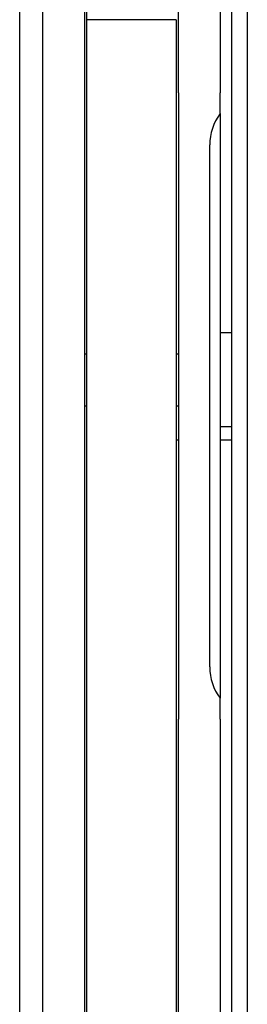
# Model space of a CAD drawing. Extents: x 1422 to 4284, y 1650 to 2964.
# Tile 9 of 14: x 1422 to 1444, y 2730 to 2824. Entities that reach past the tile are written whole.
import ezdxf

# ---------------------------------------------------------------- set-up
doc = ezdxf.new("R2010")
doc.units = 0
doc.layers.add('KF_SEQUENZA_10 NW_FRONT', color=7, linetype='CONTINUOUS')
doc.layers.add('KF_SEQUENZA_10 NW_REAR', color=7, linetype='CONTINUOUS')

# ---------------------------------------------------------------- blocks, each defined once
blk = doc.blocks.new('KF_SEQUENZA_10_NW_FRONT')
at = {"layer": 'KF_SEQUENZA_10 NW_FRONT'}
for p, q in [((-377.2, -4.628), (-377.2, -298.628)), ((-375.7, -6.128), (-375.7, -297.128)), ((-397.5, -295.612), (-397.5, -7.644)), ((-395.3, -13.079), (-395.3, -290.176)), ((-391.3, -13.079), (-391.3, -290.176)), ((-382.3, -116.628), (-382.3, -13.075)), ((-378.3, -13.075), (-378.3, -116.628)), ((-391.1, -109.628), (-391.1, -114.628)), ((-382.5, -114.628), (-391.1, -114.628)), ((-391.1, -114.628), (-391.1, -249.043)), ((-382.5, -114.628), (-382.5, -249.043)), ((-382.3, -121.628), (-382.3, -116.628)), ((-378.3, -116.628), (-378.3, -121.628)), ((-382.3, -121.628), (-382.3, -126.628)), ((-378.3, -123.628), (-378.3, -121.628)), ((-378.3, -123.628), (-378.3, -179.628)), ((-382.3, -126.628), (-382.3, -176.628)), ((-379.3, -176.628), (-379.3, -126.628)), ((-377.2, -144.628), (-378.3, -144.628)), ((-391.3, -146.628), (-391.1, -146.628)), ((-382.5, -146.628), (-382.3, -146.628)), ((-391.3, -151.628), (-391.1, -151.628)), ((-382.5, -151.628), (-382.3, -151.628)), ((-377.2, -153.628), (-378.3, -153.628)), ((-382.5, -154.867), (-382.3, -154.867)), ((-378.3, -154.867), (-377.2, -154.867)), ((-382.3, -176.628), (-382.3, -181.628)), ((-378.3, -181.628), (-378.3, -179.628)), ((-382.3, -186.628), (-382.3, -181.628)), ((-378.3, -181.628), (-378.3, -186.628)), ((-382.3, -290.18), (-382.3, -186.628)), ((-378.3, -186.628), (-378.3, -290.18))]:
    blk.add_line(p, q, dxfattribs=at)
for centre, start, end in [((-374.3, -126.628), 143.1301, 180), ((-374.3, -176.628), 180, 216.8699)]:
    blk.add_arc(centre, 5, start, end, dxfattribs=at)

msp = doc.modelspace()

# ---------------------------------------------------------------- block references
at = {"layer": 'KF_SEQUENZA_10 NW_REAR'}
msp.add_blockref('KF_SEQUENZA_10_NW_FRONT', (1819.95, 2938.84), dxfattribs=at)

doc.saveas('drawing.dxf')
